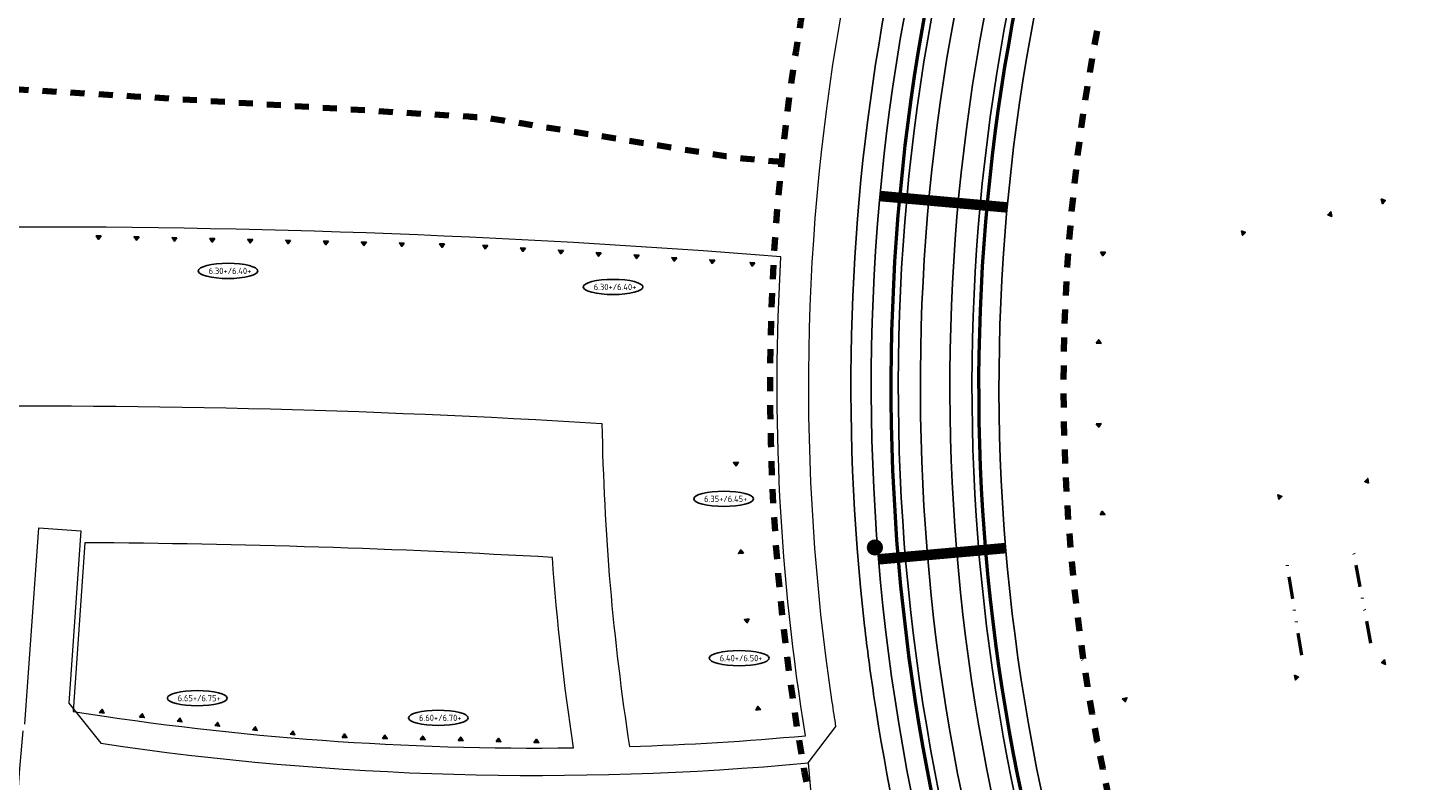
# Model space of a CAD drawing. Extents: x 168028 to 170416, y 448671 to 449636.
# Tile 14 of 32: x 168294 to 168494, y 449170 to 449277. Entities that reach past the tile are written whole.
import ezdxf
from ezdxf.enums import TextEntityAlignment as Align

# ---------------------------------------------------------------- set-up
doc = ezdxf.new("R2010")
doc.units = 0
doc.linetypes.add('DIVIDE', pattern=[31.75, 12.7, -6.35, 0, -6.35, 0, -6.35])
doc.linetypes.add('XX-FASEGRENS', pattern=[4, 2, -2])
doc.layers.get('0').update_dxf_attribs({"lineweight": 0})
for name, color, linetype, lineweight in [('N-CO-GC-DAMWAND-G', 60, 'OB-BESCHOEIING', 50), ('N-OI-KL-HUISAANSLUITING-G', 3, 'DIVIDE', 50), ('N-RO-OG-TOPOGRAFIE_BEBOUWING_ENTREE-S', 7, 'Continuous', 25), ('N-WA-GW-GRONDWERKLIJN-G', 90, 'Continuous', 25), ('N-WE-VH-KANTVERHARDING-G', 210, 'Continuous', 18), ('N-XX-AL-PEILMAAT_VLOERPEIL-S', 7, 'Continuous', 25), ('X-XX-AL-REFERENTIE-G', 7, 'Continuous', 25)]:
    doc.layers.add(name, color=color, linetype=linetype, lineweight=lineweight)
for name, color, linetype, lineweight, true_color in [('N-GV-GR-BOOM_KNELPUNT-G', 7, 'Continuous', 35, 0xff8000), ('N-OI-KL-ZINKER-G', 7, 'Continuous', 35, 0xffca80), ('N01-WE-KG-KADASTRAAL-O', 150, 'Continuous', 18, 0x007fff), ('X-XX-AL-FASEGRENS-G', 7, 'XX-FASEGRENS', 100, 0x0d33f2)]:
    doc.layers.add(name, color=color, linetype=linetype, lineweight=lineweight, true_color=true_color)
doc.styles.add('NLCS-ISO', font='NLCS-ISO.ttf')
doc.linetypes.add('OB-BESCHOEIING', pattern='A,30,-5,[1,NLCS.SHX,S=1,R=0,X=0,Y=0],-5', length=40)

# ---------------------------------------------------------------- blocks, each defined once
blk = doc.blocks.new('*U194')
blk.add_hatch(color=256).paths.add_polyline_path([(-0.5, -2.65), (-0.5, -3.35), (0, -3)])
blk.add_lwpolyline([(-0.5, -2.65), (-0.5, -3.35), (0, -3)], close=True)
blk = doc.blocks.new('*U192')
blk.add_hatch(color=256).paths.add_polyline_path([(-0.5, 2.65), (-0.5, 3.35), (0, 3)])
blk.add_lwpolyline([(-0.5, 2.65), (-0.5, 3.35), (0, 3)], close=True)

msp = doc.modelspace()

# ---------------------------------------------------------------- hatches: boundary and pattern name
at = {"layer": 'N-GV-GR-BOOM_KNELPUNT-G'}
h = msp.add_hatch(color=256, dxfattribs=at)
h.dxf.hatch_style = 1
edge = h.paths.add_edge_path()
edge.add_arc((168414.777, 449202.895), 1, 0, 360)
at = {"layer": 'N-RO-OG-TOPOGRAFIE_BEBOUWING_ENTREE-S'}
for points in [[(168304.537, 449247.313), (168303.837, 449247.33), (168304.176, 449246.821)], [(168309.936, 449247.187), (168309.236, 449247.203), (168309.574, 449246.695)], [(168315.334, 449247.061), (168314.635, 449247.077), (168314.973, 449246.569)], [(168320.733, 449246.934), (168320.033, 449246.951), (168320.371, 449246.443)], [(168326.132, 449246.808), (168325.432, 449246.824), (168325.77, 449246.316)], [(168331.53, 449246.682), (168330.83, 449246.698), (168331.169, 449246.19)], [(168336.929, 449246.555), (168336.229, 449246.572), (168336.567, 449246.064)], [(168342.327, 449246.429), (168341.627, 449246.445), (168341.966, 449245.937)], [(168347.726, 449246.303), (168347.026, 449246.319), (168347.364, 449245.811)], [(168353.463, 449246.169), (168352.763, 449246.185), (168353.101, 449245.677)], [(168359.613, 449245.932), (168358.915, 449245.977), (168359.232, 449245.456)], [(168365.002, 449245.588), (168364.304, 449245.633), (168364.621, 449245.111)], [(168370.391, 449245.244), (168369.693, 449245.288), (168370.01, 449244.767)], [(168375.78, 449244.899), (168375.082, 449244.944), (168375.399, 449244.423)], [(168381.169, 449244.555), (168380.471, 449244.6), (168380.788, 449244.078)], [(168386.559, 449244.211), (168385.86, 449244.255), (168386.177, 449243.734)], [(168391.948, 449243.866), (168391.249, 449243.911), (168391.566, 449243.39)], [(168397.686, 449243.5), (168396.987, 449243.544), (168397.305, 449243.023)], [(168395.317, 449215.045), (168394.618, 449215.006), (168394.995, 449214.526)], [(168396.031, 449202.065), (168395.332, 449202.026), (168395.654, 449202.545)], [(168396.88, 449192.699), (168396.186, 449192.611), (168396.596, 449192.159)], [(168304.273, 449179.368), (168304.968, 449179.288), (168304.677, 449179.825)], [(168309.985, 449178.715), (168310.681, 449178.636), (168310.39, 449179.172)], [(168398.512, 449179.802), (168397.818, 449179.714), (168398.102, 449180.254)], [(168315.35, 449178.103), (168316.046, 449178.023), (168315.755, 449178.56)], [(168320.716, 449177.49), (168321.411, 449177.41), (168321.12, 449177.947)], [(168326.081, 449176.877), (168326.776, 449176.798), (168326.485, 449177.334)], [(168331.446, 449176.265), (168332.141, 449176.185), (168331.85, 449176.722)], [(168338.855, 449175.808), (168339.555, 449175.789), (168339.219, 449176.298)], [(168344.603, 449175.651), (168345.303, 449175.632), (168344.967, 449176.141)], [(168350.001, 449175.504), (168350.701, 449175.485), (168350.365, 449175.994)], [(168355.399, 449175.356), (168356.099, 449175.337), (168355.763, 449175.847)], [(168360.797, 449175.209), (168361.497, 449175.19), (168361.161, 449175.699)], [(168366.195, 449175.061), (168366.895, 449175.042), (168366.559, 449175.552)]]:
    msp.add_hatch(color=256, dxfattribs=at).paths.add_polyline_path(points)

# ---------------------------------------------------------------- linework, layer by layer
at = {"layer": 'N-CO-GC-DAMWAND-G', "flags": 128}
for points in [[(168476.817, 448976.11, 0.0397224), (168464.186, 449041.441, 0.0303567), (168439.393, 449113.57, -0.1830286), (168433.197, 449321.937, -0.1830286)], [(168489.229, 448977.591, 0.0396704), (168476.232, 449044.78, 0.0303567), (168450.946, 449118.342, -0.1831458), (168445.055, 449317.98, -0.1831458)]]:
    msp.add_lwpolyline(points, format="xyb", dxfattribs=at)
at = {"layer": 'N-GV-GR-BOOM_KNELPUNT-G'}
msp.add_circle((168414.777, 449202.895), 1, dxfattribs=at)
at = {"layer": 'N-OI-KL-HUISAANSLUITING-G', "ltscale": 0.25, "flags": 128}
for points in [[(168485.446, 449189.263), (168482.775, 449203.287)], [(168475.595, 449187.548), (168473.328, 449201.627)]]:
    msp.add_lwpolyline(points, dxfattribs=at)
at = {"layer": 'N-OI-KL-ZINKER-G', "const_width": 1.5, "flags": 128}
for points in [[(168415.483, 449253.006), (168433.61, 449251.378)], [(168415.278, 449201.201), (168433.407, 449202.807)]]:
    msp.add_lwpolyline(points, dxfattribs=at)
at = {"layer": 'N-RO-OG-TOPOGRAFIE_BEBOUWING_ENTREE-S'}
for points in [[(168304.537, 449247.313), (168303.837, 449247.33), (168304.176, 449246.821)], [(168309.936, 449247.187), (168309.236, 449247.203), (168309.574, 449246.695)], [(168315.334, 449247.061), (168314.635, 449247.077), (168314.973, 449246.569)], [(168320.733, 449246.934), (168320.033, 449246.951), (168320.371, 449246.443)], [(168326.132, 449246.808), (168325.432, 449246.824), (168325.77, 449246.316)], [(168331.53, 449246.682), (168330.83, 449246.698), (168331.169, 449246.19)], [(168336.929, 449246.555), (168336.229, 449246.572), (168336.567, 449246.064)], [(168342.327, 449246.429), (168341.627, 449246.445), (168341.966, 449245.937)], [(168347.726, 449246.303), (168347.026, 449246.319), (168347.364, 449245.811)], [(168353.463, 449246.169), (168352.763, 449246.185), (168353.101, 449245.677)], [(168359.613, 449245.932), (168358.915, 449245.977), (168359.232, 449245.456)], [(168365.002, 449245.588), (168364.304, 449245.633), (168364.621, 449245.111)], [(168370.391, 449245.244), (168369.693, 449245.288), (168370.01, 449244.767)], [(168375.78, 449244.899), (168375.082, 449244.944), (168375.399, 449244.423)], [(168381.169, 449244.555), (168380.471, 449244.6), (168380.788, 449244.078)], [(168386.559, 449244.211), (168385.86, 449244.255), (168386.177, 449243.734)], [(168391.948, 449243.866), (168391.249, 449243.911), (168391.566, 449243.39)], [(168397.686, 449243.5), (168396.987, 449243.544), (168397.305, 449243.023)], [(168395.317, 449215.045), (168394.618, 449215.006), (168394.995, 449214.526)], [(168396.031, 449202.065), (168395.332, 449202.026), (168395.654, 449202.545)], [(168396.88, 449192.699), (168396.186, 449192.611), (168396.596, 449192.159)], [(168304.273, 449179.368), (168304.968, 449179.288), (168304.677, 449179.825)], [(168309.985, 449178.715), (168310.681, 449178.636), (168310.39, 449179.172)], [(168398.512, 449179.802), (168397.818, 449179.714), (168398.102, 449180.254)], [(168315.35, 449178.103), (168316.046, 449178.023), (168315.755, 449178.56)], [(168320.716, 449177.49), (168321.411, 449177.41), (168321.12, 449177.947)], [(168326.081, 449176.877), (168326.776, 449176.798), (168326.485, 449177.334)], [(168331.446, 449176.265), (168332.141, 449176.185), (168331.85, 449176.722)], [(168338.855, 449175.808), (168339.555, 449175.789), (168339.219, 449176.298)], [(168344.603, 449175.651), (168345.303, 449175.632), (168344.967, 449176.141)], [(168350.001, 449175.504), (168350.701, 449175.485), (168350.365, 449175.994)], [(168355.399, 449175.356), (168356.099, 449175.337), (168355.763, 449175.847)], [(168360.797, 449175.209), (168361.497, 449175.19), (168361.161, 449175.699)], [(168366.195, 449175.061), (168366.895, 449175.042), (168366.559, 449175.552)]]:
    msp.add_lwpolyline(points, close=True, dxfattribs=at)
at = {"layer": 'N-WA-GW-GRONDWERKLIJN-G', "flags": 128}
for points in [[(168474.217, 448973.672, 0.0410043), (168461.439, 449040.68, 0.0303567), (168436.759, 449112.481, -0.1848137), (168431.179, 449324.805)], [(168477.65, 448977.632, 0.0388767), (168465.149, 449041.708, 0.0303567), (168440.317, 449113.951, -0.1817952), (168433.688, 449320.286, -0.1817952)], [(168492.287, 448975.854, 0.0408609), (168478.978, 449045.541, 0.0303567), (168453.58, 449119.431, -0.1851375), (168448.458, 449319.078)], [(168480.44, 448980.849, 0.0371769), (168468.185, 449042.55, 0.0303567), (168443.228, 449115.154, -0.1792436), (168435.762, 449316.553, -0.1792436)], [(168488.077, 448978.874, 0.0388546), (168475.268, 449044.513, 0.0303567), (168450.021, 449117.961, -0.1818449), (168443.648, 449316.96, -0.1818449)], [(168484.608, 448981.362, 0.0371754), (168472.232, 449043.671, 0.0303567), (168447.11, 449116.758, -0.179247), (168439.753, 449315.245, -0.179247)]]:
    msp.add_lwpolyline(points, format="xyb", dxfattribs=at)
at = {"layer": 'N-WE-VH-KANTVERHARDING-G', "flags": 128}
for points in [[(168293.683, 449177.721), (168295.668, 449205.682), (168301.653, 449205.257), (168299.911, 449180.715), (168304.498, 449174.965, 0.0597086), (168405.247, 449172.167), (168409.225, 449177.365, -0.0028566), (168408.689, 449180.821, -0.0824661), (168410.355, 449281.072, -0.0202213)], [(168467.565, 448938.871, 0.0491077), (168457.894, 449018.176, 0.0127235), (168452.863, 449038.303, 0.0048005), (168449.589, 449049.688), (168443.309, 449053.897, 0.0457727), (168393.395, 449045.117, 0.0216858), (168370.485, 449037.804, -0.068043), (168297.822, 449021.824, 0.0400944), (168294.834, 449090.349, -0.0537011), (168293.415, 449176.757)]]:
    msp.add_lwpolyline(points, format="xyb", dxfattribs=at)
msp.add_lwpolyline([(168405.247, 449172.167), (168405.795, 449166.193)], dxfattribs=at)
at = {"layer": 'N-XX-AL-PEILMAAT_VLOERPEIL-S', "color": 7, "linetype": 'ByBlock'}
for centre in [(168322.615, 449242.328), (168377.469, 449240.04), (168393.233, 449209.826), (168395.433, 449187.115), (168318.225, 449181.408), (168352.572, 449178.595)]:
    msp.add_ellipse(centre, major_axis=(4.255, 0), ratio=0.2541392, dxfattribs=at)
at = {"layer": 'N01-WE-KG-KADASTRAAL-O', "flags": 128}
for points in [[(168401.392, 449244.344, 0.0219405), (168283.065, 449248.538), (168283.065, 449248.032, 0.4205823), (168276.178, 449241.795, -0.001971), (168275.992, 449237.422, -0.0067553), (168275.148, 449223.445), (168275.101, 449222.943, -0.0190391), (168375.889, 449220.579, 0.0344951), (168379.811, 449174.505, 0.0149674), (168404.879, 449176.05, -0.0552218)], [(168368.819, 449201.465, 0.0127662), (168302.235, 449203.562), (168300.528, 449179.521, 0.0426814), (168371.845, 449174.329, -0.0198841)]]:
    msp.add_lwpolyline(points, format="xyb", close=True, dxfattribs=at)
at = {"layer": 'X-XX-AL-FASEGRENS-G', "flags": 128}
msp.add_lwpolyline([(168305.364, 448776.657, -0.0264161), (168313.862, 448832.674, 0.4993136), (168313.861, 448832.675, 0.0168903), (168287.5, 448829.711, 0.0020711), (168287.919, 448826.297), (168270.411, 448825.335), (168270.082, 448831.326), (168281.205, 448831.937, -0.0064762), (168280.136, 448842.795, -0.1019899), (168450.928, 448834.955, 0.0537532), (168462.076, 448920.461, 0.0112173), (168462.072, 448938.505, 0.0492565), (168452.526, 449016.978, 0.0127235), (168447.562, 449036.834, 0.0303567), (168423.45, 449106.983, -0.0612254), (168403.214, 449180.248, -0.2437818), (168496.415, 449451.414, -0.0059834), (168500.732, 449455.432, 0.0265293), (168500.305, 449456.165, -0.1387697), (168463.14, 449574.342), (168420.204, 449576.187), (168413.795, 449577.83), (168374.35, 449581.95), (168348.51, 449582.95), (168319.591, 449584.069), (168301.202, 449583.856), (168287.552, 449585.915), (168286.307, 449586.028), (168280.429, 449586.265), (168280.749, 449589.77), (168324.681, 449587.644), (168348.661, 449586.667), (168363.649, 449586.056), (168378.637, 449585.445), (168457.334, 449582.176), (168457.766, 449588.387), (168480.158, 449587.509), (168479.911, 449581.212), (168607.31, 449576.22), (168607.444, 449581.185), (168625.545, 449580.352), (168625.315, 449575.356), (168695.816, 449572.111), (168695.724, 449568.535), (168695.392, 449562.606), (168676.568, 449227.174), (168665.298, 449021.674), (168664.252, 449001.887), (168664.291, 448984.781), (168666.159, 448951.552), (168669.931, 448931.076), (168675.698, 448910.662), (168681.684, 448894.271), (168689.941, 448876.057), (168714.338, 448831.102), (168728.219, 448787.516), (168732.245, 448760.066), (168733.122, 448750.601), (168732.786, 448737.253), (168735.071, 448735.844), (168735.236, 448735.313), (168741.261, 448731.852), (168741.393, 448731.251), (168741.621, 448730.568), (168742.04, 448729.789), (168742.674, 448728.888), (168743.139, 448728.417), (168742.832, 448720.298), (168742.01, 448719.285), (168741.155, 448717.73), (168740.509, 448692.888), (168734.966, 448692.888), (168735.224, 448710.412), (168735.244, 448716.122, 0.2163546), (168733.852, 448719.389, 0.0651182), (168728.265, 448723.309), (168726.927, 448729.38), (168724.68, 448732.931), (168482.729, 448758.18), (168480.703, 448738.631), (168470.223, 448739.411), (168470.461, 448744.858), (168471.703, 448759.33), (168319.48, 448775.144), (168316.971, 448750.602), (168311.005, 448751.129), (168313.561, 448775.775)], format="xyb", close=True, dxfattribs=at)
for points in [[(168485.017, 449057.468, 0.0280138), (168462.731, 449121.389, -0.5128273), (168691.594, 449494.932, -0.5128273)], [(168305.311, 448776.663), (168295.48, 448777.72), (168251.912, 448782.83), (168256.087, 448910.826), (168268.443, 448921.871), (168274.542, 448926.965), (168278.321, 448933.595), (168280.044, 448966.098), (168279.016, 448976.491), (168277.56, 448980.068), (168267.084, 448991.766), (168262.935, 448994.612), (168274.328, 449270.641, 0.1061206), (168280.393, 449268.951), (168309.313, 449267.205), (168356.862, 449264.336, -0.0249287), (168361.815, 449263.788), (168391.635, 449258.977, 0.0248013), (168401.489, 449257.885)]]:
    msp.add_lwpolyline(points, format="xyb", dxfattribs=at)
at = {"layer": 'X-XX-AL-REFERENTIE-G', "flags": 128}
msp.add_lwpolyline([(168416.256, 449279.991, 0.0740055), (168413.304, 449191.71, 0.0082165), (168414.59, 449181.934, 0.0612254), (168434.078, 449111.374, -0.0303567), (168458.645, 449039.905, -0.0127235), (168463.75, 449019.482, -0.0281996), (168471.321, 448973.473)], format="xyb", dxfattribs=at)

# ---------------------------------------------------------------- block references
at = {"layer": 'N-RO-OG-TOPOGRAFIE_BEBOUWING_ENTREE-S'}
for name, p, rotation in [('*U194', (168486.633, 449255.27), 16.10123440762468), ('*U192', (168478.665, 449253.271), 192.0719953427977), ('*U194', (168466.931, 449250.761), 12.07199534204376), ('*U192', (168444.233, 449244.642), 267.2773925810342), ('*U194', (168443.663, 449232.656), 87.27739258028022), ('*U192', (168443.66, 449219.923), 272.4496963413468), ('*U194', (168485.089, 449209.343), 190.2245452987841), ('*U192', (168473.28, 449207.213), 10.22454529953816), ('*U194', (168444.173, 449207.934), 92.44969634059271), ('*U192', (168486.432, 449189.434), 189.8741690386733), ('*U194', (168474.609, 449187.377), 9.87416903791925), ('*U192', (168447.491, 449180.329), 281.0888547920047)]:
    msp.add_blockref(name, p, dxfattribs=dict(at, rotation=rotation))

# ---------------------------------------------------------------- texts
at = {"layer": 'N-XX-AL-PEILMAAT_VLOERPEIL-S', "color": 7, "linetype": 'ByBlock', "style": 'NLCS-ISO'}
for s, p in [(' 6.30+/6.40+', (168322.615, 449242.328)), (' 6.30+/6.40+', (168377.469, 449240.04)), (' 6.35+/6.45+', (168393.233, 449209.826)), (' 6.40+/6.50+', (168395.433, 449187.115)), (' 6.65+/6.75+', (168318.225, 449181.408)), (' 6.60+/6.70+', (168352.572, 449178.595))]:
    msp.add_text(s, height=0.9, dxfattribs=at).set_placement(p, align=Align.MIDDLE)

doc.saveas('drawing.dxf')
